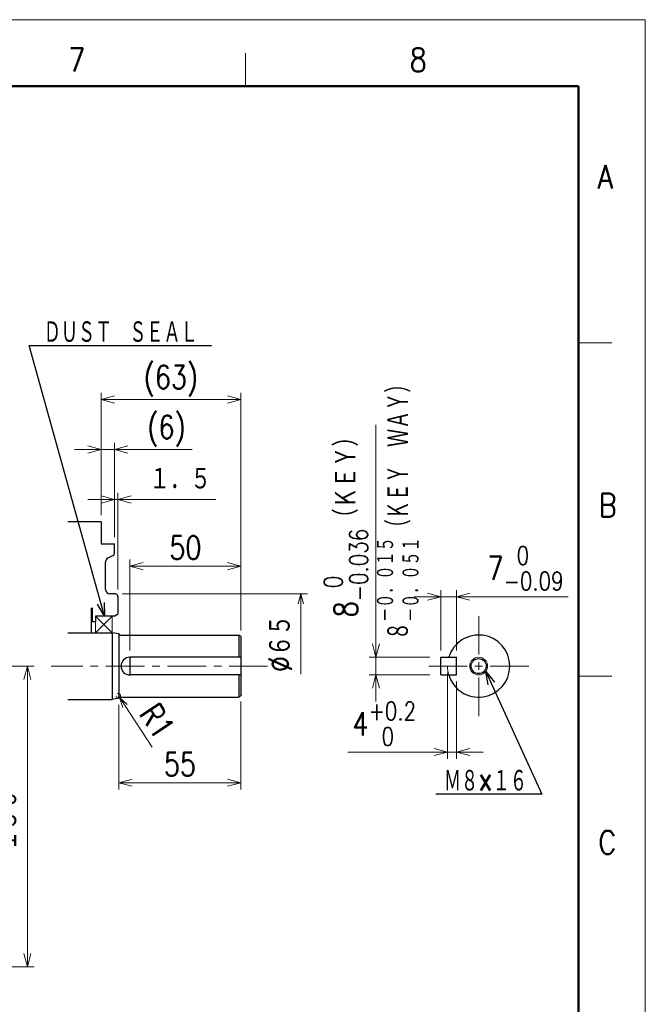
# Model space of a CAD drawing. Header units: millimetres. Extents: x 0 to 1300, y 0 to 891.
# Tile 148 of 148: x 978 to 1260, y 448 to 891. Entities that reach past the tile are written whole.
import ezdxf

# ---------------------------------------------------------------- set-up
doc = ezdxf.new("R2010")
doc.units = ezdxf.units.MM
doc.header["$LTSCALE"] = 0.545669
doc.linetypes.add('CENTER', pattern=[50.8, 31.75, -6.35, 6.35, -6.35])
doc.layers.add('NoLayerName_001', color=7, linetype='Continuous')
doc.layers.add('NoLayerName_002', color=7, linetype='Continuous')
doc.styles.get("Standard").update_dxf_attribs({"font": 'txt', "bigfont": 'extfont2'})
doc.dimstyles.get("Standard").update_dxf_attribs({"dimtxt": 2.5, "dimasz": 2.5, "dimexe": 1, "dimexo": 1, "dimtad": 1, "dimdec": 3, "dimzin": 0, "dimdsep": 46, "dimtxsty": 'Standard', "dimcen": 2.5, "dimadec": 3, "dimazin": 0, "dimtfac": 0.75, "dimtdec": 3, "dimtmove": 0, "dimatfit": 3, "dimfxl": 1, "dimarcsym": 0})

# ---------------------------------------------------------------- blocks, each defined once
blk = doc.blocks.new('_OPEN30')
at = {"color": 0, "linetype": 'ByBlock', "lineweight": -2}
for p, q in [((-1, 0.267949), (0, 0)), ((0, 0), (-1, -0.267949)), ((0, 0), (-1, 0))]:
    blk.add_line(p, q, dxfattribs=at)
blk = doc.blocks.new('*D38')
at = {"layer": 'Defpoints', "color": 0}
for p in [(1166, 604), (1138.76, 596), (1166, 596)]:
    blk.add_point(p, dxfattribs=at)
at = {"layer": 'NoLayerName_001', "color": 0, "linetype": 'Continuous', "lineweight": 13}
for p, q in [((1138.76, 604), (1138.76, 708.64)), ((1138.76, 610), (1138.76, 616)), ((1163, 604), (1135.76, 604)), ((1138.76, 604), (1138.76, 596)), ((1163, 596), (1135.76, 596)), ((1138.76, 590), (1138.76, 584))]:
    blk.add_line(p, q, dxfattribs=at)
at = {"layer": 'NoLayerName_001', "color": 0, "lineweight": 13, "xscale": 6, "yscale": 6, "zscale": 6}
for p, rotation in [((1138.76, 604), 270), ((1138.76, 596), 90)]:
    blk.add_blockref('_OPEN30', p, dxfattribs=dict(at, rotation=rotation))
at = {"layer": 'NoLayerName_001', "color": 0, "lineweight": 13, "insert": (1125.27, 665.02), "char_height": 10.5, "attachment_point": 5, "rotation": 90}
blk.add_mtext('\\A1;\\W0.8000;8{\\H8.202600;\\S 0^ -0.036;}（ＫＥＹ）  ', dxfattribs=at)
blk = doc.blocks.new('*D39')
at = {"layer": 'Defpoints', "color": 0}
for p in [(1168, 631.25), (1168, 604), (1175, 604)]:
    blk.add_point(p, dxfattribs=at)
at = {"layer": 'NoLayerName_001', "color": 0, "linetype": 'Continuous', "lineweight": 13}
for p, q in [((1168, 607), (1168, 634.25)), ((1175, 607), (1175, 634.25)), ((1162, 631.25), (1156, 631.25)), ((1175, 631.25), (1168, 631.25)), ((1175, 631.25), (1225.23, 631.25)), ((1181, 631.25), (1187, 631.25))]:
    blk.add_line(p, q, dxfattribs=at)
at = {"layer": 'NoLayerName_001', "color": 0, "lineweight": 13, "xscale": 6, "yscale": 6, "zscale": 6}
blk.add_blockref('_OPEN30', (1168, 631.25), dxfattribs=at)
at = {"layer": 'NoLayerName_001', "color": 0, "lineweight": 13, "xscale": 6, "yscale": 6, "zscale": 6, "rotation": 180}
blk.add_blockref('_OPEN30', (1175, 631.25), dxfattribs=at)
at = {"layer": 'NoLayerName_001', "color": 0, "lineweight": 13, "insert": (1206.11, 644.02), "char_height": 10.5, "attachment_point": 5}
blk.add_mtext('\\A1;\\W0.8000;7{\\H8.202600;\\S 0^ -0.09;}', dxfattribs=at)
blk = doc.blocks.new('*D40')
at = {"layer": 'Defpoints', "color": 0}
for p in [(1171, 600), (1175, 596), (1171, 561.31)]:
    blk.add_point(p, dxfattribs=at)
at = {"layer": 'NoLayerName_001', "color": 0, "linetype": 'Continuous', "lineweight": 13}
for p, q in [((1171, 597), (1171, 558.31)), ((1175, 593), (1175, 558.31)), ((1171, 561.31), (1126.05, 561.31)), ((1165, 561.31), (1159, 561.31)), ((1175, 561.31), (1171, 561.31)), ((1181, 561.31), (1187, 561.31))]:
    blk.add_line(p, q, dxfattribs=at)
at = {"layer": 'NoLayerName_001', "color": 0, "lineweight": 13, "xscale": 6, "yscale": 6, "zscale": 6}
blk.add_blockref('_OPEN30', (1171, 561.31), dxfattribs=at)
at = {"layer": 'NoLayerName_001', "color": 0, "lineweight": 13, "xscale": 6, "yscale": 6, "zscale": 6, "rotation": 180}
blk.add_blockref('_OPEN30', (1175, 561.31), dxfattribs=at)
at = {"layer": 'NoLayerName_001', "color": 0, "lineweight": 13, "insert": (1142.53, 574.05), "char_height": 10.5, "attachment_point": 5}
blk.add_mtext('\\A1;\\W0.8000;4{\\H8.202600;\\S+0.2^  0;}', dxfattribs=at)
blk = doc.blocks.new('*D41')
at = {"layer": 'Defpoints', "color": 0}
for p in [(1023, 585.5), (1078, 587), (1078, 547.5)]:
    blk.add_point(p, dxfattribs=at)
at = {"layer": 'NoLayerName_002', "color": 0, "linetype": 'Continuous', "lineweight": 13}
for p, q in [((1023, 582.5), (1023, 544.5)), ((1078, 584), (1078, 544.5)), ((1029, 547.5), (1072, 547.5))]:
    blk.add_line(p, q, dxfattribs=at)
at = {"layer": 'NoLayerName_002', "color": 0, "lineweight": 13, "xscale": 6, "yscale": 6, "zscale": 6, "rotation": 180}
blk.add_blockref('_OPEN30', (1023, 547.5), dxfattribs=at)
at = {"layer": 'NoLayerName_002', "color": 0, "lineweight": 13, "xscale": 6, "yscale": 6, "zscale": 6}
blk.add_blockref('_OPEN30', (1078, 547.5), dxfattribs=at)
at = {"layer": 'NoLayerName_002', "color": 0, "lineweight": 13, "insert": (1050.5, 555.86025), "char_height": 10.5, "attachment_point": 5}
blk.add_mtext('\\W0.8000;55', dxfattribs=at)
blk = doc.blocks.new('*D55')
at = {"layer": 'Defpoints', "color": 0}
for p in [(1078, 720), (1015, 665), (1078, 613)]:
    blk.add_point(p, dxfattribs=at)
at = {"layer": 'NoLayerName_002', "color": 0, "linetype": 'Continuous', "lineweight": 13}
for p, q in [((1015, 668), (1015, 723)), ((1078, 616), (1078, 723)), ((1021, 720), (1072, 720))]:
    blk.add_line(p, q, dxfattribs=at)
at = {"layer": 'NoLayerName_002', "color": 0, "lineweight": 13, "xscale": 6, "yscale": 6, "zscale": 6, "rotation": 180}
blk.add_blockref('_OPEN30', (1015, 720), dxfattribs=at)
at = {"layer": 'NoLayerName_002', "color": 0, "lineweight": 13, "xscale": 6, "yscale": 6, "zscale": 6}
blk.add_blockref('_OPEN30', (1078, 720), dxfattribs=at)
at = {"layer": 'NoLayerName_002', "color": 0, "lineweight": 13, "insert": (1046.5, 728.36025), "char_height": 10.5, "attachment_point": 5}
blk.add_mtext('\\W0.8000;(63)', dxfattribs=at)
blk = doc.blocks.new('*D56')
at = {"layer": 'Defpoints', "color": 0}
for p in [(1021, 697.5), (1015, 665), (1021, 655)]:
    blk.add_point(p, dxfattribs=at)
at = {"layer": 'NoLayerName_002', "color": 0, "linetype": 'Continuous', "lineweight": 13}
for p, q in [((1015, 668), (1015, 700.5)), ((1021, 658), (1021, 700.5)), ((1009, 697.5), (1003, 697.5)), ((1015, 697.5), (1021, 697.5)), ((1021, 697.5), (1055.9848, 697.5)), ((1027, 697.5), (1033, 697.5))]:
    blk.add_line(p, q, dxfattribs=at)
at = {"layer": 'NoLayerName_002', "color": 0, "lineweight": 13, "xscale": 6, "yscale": 6, "zscale": 6}
blk.add_blockref('_OPEN30', (1015, 697.5), dxfattribs=at)
at = {"layer": 'NoLayerName_002', "color": 0, "lineweight": 13, "xscale": 6, "yscale": 6, "zscale": 6, "rotation": 180}
blk.add_blockref('_OPEN30', (1021, 697.5), dxfattribs=at)
at = {"layer": 'NoLayerName_002', "color": 0, "lineweight": 13, "insert": (1044.4924, 705.86025), "char_height": 10.5, "attachment_point": 5}
blk.add_mtext('\\W0.8000;(6)', dxfattribs=at)
blk = doc.blocks.new('*D57')
at = {"layer": 'Defpoints', "color": 0}
for p in [(1022.5, 675), (1021, 655), (1022.5, 631.5)]:
    blk.add_point(p, dxfattribs=at)
at = {"layer": 'NoLayerName_001', "color": 0, "linetype": 'Continuous', "lineweight": 13}
for p, q in [((1015, 675), (1009, 675)), ((1021, 658), (1021, 678)), ((1021, 675), (1022.5, 675)), ((1022.5, 634.5), (1022.5, 678)), ((1022.5, 675), (1066.7584, 675)), ((1028.5, 675), (1034.5, 675))]:
    blk.add_line(p, q, dxfattribs=at)
at = {"layer": 'NoLayerName_001', "color": 0, "lineweight": 13, "xscale": 6, "yscale": 6, "zscale": 6}
blk.add_blockref('_OPEN30', (1021, 675), dxfattribs=at)
at = {"layer": 'NoLayerName_001', "color": 0, "lineweight": 13, "xscale": 6, "yscale": 6, "zscale": 6, "rotation": 180}
blk.add_blockref('_OPEN30', (1022.5, 675), dxfattribs=at)
at = {"layer": 'NoLayerName_001', "color": 0, "lineweight": 13, "insert": (1050.6292, 684.22125), "char_height": 10.5, "attachment_point": 5}
blk.add_mtext('\\W0.8000;１．５', dxfattribs=at)
blk = doc.blocks.new('*D58')
at = {"layer": 'Defpoints', "color": 0}
for p in [(1078, 645), (1078, 613.42), (1028, 604)]:
    blk.add_point(p, dxfattribs=at)
at = {"layer": 'NoLayerName_002', "color": 0, "linetype": 'Continuous', "lineweight": 13}
for p, q in [((1028, 607), (1028, 648)), ((1078, 616.42), (1078, 648)), ((1034, 645), (1072, 645))]:
    blk.add_line(p, q, dxfattribs=at)
at = {"layer": 'NoLayerName_002', "color": 0, "lineweight": 13, "xscale": 6, "yscale": 6, "zscale": 6, "rotation": 180}
blk.add_blockref('_OPEN30', (1028, 645), dxfattribs=at)
at = {"layer": 'NoLayerName_002', "color": 0, "lineweight": 13, "xscale": 6, "yscale": 6, "zscale": 6}
blk.add_blockref('_OPEN30', (1078, 645), dxfattribs=at)
at = {"layer": 'NoLayerName_002', "color": 0, "lineweight": 13, "insert": (1053, 653.36), "char_height": 10.5, "attachment_point": 5}
blk.add_mtext('\\W0.8000;50', dxfattribs=at)
blk = doc.blocks.new('*D59')
at = {"layer": 'Defpoints', "color": 0}
for p in [(1022.77, 586.67), (1023.32, 585.84)]:
    blk.add_point(p, dxfattribs=at)
at = {"layer": 'NoLayerName_001', "color": 0, "linetype": 'Continuous', "lineweight": 13}
for p, q in [((1022.77, 586.67), (1023.32, 585.84)), ((1025.8, 582.08), (1038.08, 563.48))]:
    blk.add_line(p, q, dxfattribs=at)
blk.add_arc((1022.77, 586.67), 1, 180, 123.4181, dxfattribs=at)
at = {"layer": 'NoLayerName_001', "color": 0, "lineweight": 13, "xscale": 4.5, "yscale": 4.5, "zscale": 4.5, "rotation": 123.4189213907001}
blk.add_blockref('_OPEN30', (1023.32, 585.84), dxfattribs=at)
at = {"layer": 'NoLayerName_001', "color": 0, "lineweight": 13, "insert": (1040.3, 575.3), "char_height": 10.5, "attachment_point": 5, "rotation": 303.4189}
blk.add_mtext('\\W0.8000;R1', dxfattribs=at)
blk = doc.blocks.new('_NONE')
blk = doc.blocks.new('*D60')
at = {"layer": 'Defpoints', "color": 0}
for p in [(968.82, 600), (906, 464.6), (981.87, 464.6)]:
    blk.add_point(p, dxfattribs=at)
at = {"layer": 'NoLayerName_001', "color": 0, "linetype": 'Continuous', "lineweight": 13}
for p, q in [((971.82, 600), (984.87, 600)), ((981.87, 594), (981.87, 470.6)), ((909, 464.6), (984.87, 464.6))]:
    blk.add_line(p, q, dxfattribs=at)
at = {"layer": 'NoLayerName_001', "color": 0, "lineweight": 13, "xscale": 6, "yscale": 6, "zscale": 6}
for p, rotation in [((981.87, 600), 90), ((981.87, 464.6), 270)]:
    blk.add_blockref('_OPEN30', p, dxfattribs=dict(at, rotation=rotation))
at = {"layer": 'NoLayerName_001', "color": 0, "lineweight": 13, "insert": (972.57, 530.66), "char_height": 10.5, "attachment_point": 5, "rotation": 90}
blk.add_mtext('\\W0.8000;１３６', dxfattribs=at)
blk = doc.blocks.new('*D61')
at = {"layer": 'Defpoints', "color": 0}
for p in [(1021.5, 632.5), (1105, 596.36), (1105, 596.36)]:
    blk.add_point(p, dxfattribs=at)
at = {"layer": 'NoLayerName_002', "color": 0, "linetype": 'Continuous', "lineweight": 13}
for p, q in [((1024.5, 632.5), (1108, 632.5)), ((1105, 628), (1105, 596.36))]:
    blk.add_line(p, q, dxfattribs=at)
at = {"layer": 'NoLayerName_002', "color": 0, "lineweight": 13, "xscale": 4.5, "yscale": 4.5, "zscale": 4.5, "rotation": 90}
blk.add_blockref('_OPEN30', (1105, 632.5), dxfattribs=at)
at = {"layer": 'NoLayerName_002', "color": 0, "lineweight": 13, "insert": (1095.69, 610.15), "char_height": 10.5, "attachment_point": 5, "rotation": 90}
blk.add_mtext('\\W0.8000;%%c６５', dxfattribs=at)

msp = doc.modelspace()

# ---------------------------------------------------------------- linework, layer by layer
at = {"layer": 'NoLayerName_001', "color": 7, "linetype": 'Continuous', "lineweight": 13}
for p in [(0, 891), (1260, 0)]:
    msp.add_line(p, (1260, 891), dxfattribs=at)
at = {"layer": 'NoLayerName_001', "color": 2, "linetype": 'Continuous', "lineweight": 13}
for p, q in [((1080, 861), (1080, 876)), ((1230, 745.5), (1245, 745.5)), ((1012.5, 622.5), (1020, 615)), ((1020, 622.5), (1012.5, 615)), ((1012.5, 622.5), (1012.5, 615)), ((1020, 622.5), (1020, 615)), ((1245, 595.5), (1230, 595.5))]:
    msp.add_line(p, q, dxfattribs=at)
at = {"layer": 'NoLayerName_001', "color": 7, "linetype": 'Continuous', "lineweight": 50}
for p, q in [((75, 861), (1230, 861)), ((1230, 861), (1230, 30))]:
    msp.add_line(p, q, dxfattribs=at)
at = {"layer": 'NoLayerName_001', "color": 7, "linetype": 'Continuous', "lineweight": 25}
for p, q in [((1015, 665), (1000, 665)), ((1015, 665), (1015, 655)), ((1015, 655), (1021, 655)), ((1021, 650.61803399), (1021, 655)), ((1020.4472136, 649.7236068), (1018.10557281, 648.5527864)), ((1017, 634.5), (1017, 646.76393202)), ((1021.5, 632.5), (1019, 632.5)), ((1022.5, 631.5), (1022.5, 623.49998579)), ((1010.5, 626.25), (1010.5, 615)), ((1011, 626.25), (1011, 620)), ((1012.5, 622.5), (1012.5, 620)), ((1021, 622.5), (1012.5, 622.5)), ((1021, 622.5), (1022.49997866, 623.49998579)), ((1012.5, 620), (1011, 620)), ((1000, 615), (1020, 615)), ((1023, 614.5), (1020, 615)), ((1020, 615), (1020, 585)), ((1023, 614.5), (1023, 585.5)), ((1023.8660254, 614), (1077, 614)), ((1078, 613.42264973), (1077, 614)), ((1077, 614), (1077, 604)), ((1078, 613.42264973), (1078, 586.57735027)), ((1028, 604), (1028, 596)), ((1078, 604), (1028, 604)), ((1168, 596), (1168, 604)), ((1168, 604), (1175, 604)), ((1175, 596), (1175, 604)), ((1078, 596), (1028, 596)), ((1077, 596), (1077, 586)), ((1168, 596), (1175, 596)), ((1023, 585.5), (1020, 585)), ((1023.8660254, 586), (1077, 586)), ((1078, 586.57735027), (1077, 586)), ((1000, 585), (1020, 585))]:
    msp.add_line(p, q, dxfattribs=at)
at = {"layer": 'NoLayerName_001', "color": 4, "linetype": 'CENTER', "lineweight": 13}
for p, q in [((1185, 577.5), (1185, 622.5)), ((1090, 600), (992.5, 600)), ((1162.5, 600), (1207.5, 600))]:
    msp.add_line(p, q, dxfattribs=at)
at = {"layer": 'NoLayerName_001', "color": 4, "linetype": 'Continuous', "lineweight": 13}
msp.add_circle((1185, 600), 4, dxfattribs=at)
at = {"layer": 'NoLayerName_001', "color": 7, "linetype": 'Continuous', "lineweight": 25}
msp.add_circle((1185, 600), 3.4, dxfattribs=at)
for centre, radius, start, end in [((1019, 646.76393202), 2, 116.5650511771, 180), ((1020, 650.61803399), 1, 296.5650511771, 0), ((1019, 634.5), 2, 180, 270), ((1021.5, 631.5), 1, 0, 90), ((1023.8660254, 615), 1, 210, 270), ((1185, 600), 14, 196.601549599, 163.398450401), ((1028, 600), 4, 90, 270), ((1023.8660254, 585), 1, 90, 150)]:
    msp.add_arc(centre, radius, start, end, dxfattribs=at)
at = {"layer": 'NoLayerName_001', "color": 4, "linetype": 'Continuous', "lineweight": 13}
msp.add_arc((1185, 600), 14, 180, 196.601549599, dxfattribs=at)

# ---------------------------------------------------------------- texts
at = {"layer": 'NoLayerName_001', "color": 2, "lineweight": 13, "char_height": 10.5, "attachment_point": 7}
for s, insert in [('\\A1;\\W0.8600;7', (1000.180509, 867.694008)), ('\\A1;\\W0.8600;8', (1153.89579306, 867.69400839)), ('\\A1;\\W0.8600;A', (1238.567337, 814.993005)), ('\\A1;\\W0.8600;B', (1239.04971, 667.168476)), ('\\A1;\\W0.8600;C', (1238.810778, 515.37675))]:
    msp.add_mtext(s, dxfattribs=dict(at, insert=insert))
at = {"layer": 'NoLayerName_001', "color": 3, "linetype": 'Continuous', "lineweight": 13, "insert": (989.22092281, 744.97682053), "char_height": 10.5, "attachment_point": 7, "line_spacing_factor": 0.6}
msp.add_mtext('\\A1;\\W0.6667;ＤＵＳＴ\u3000ＳＥＡＬ', dxfattribs=at)
at = {"layer": 'NoLayerName_002', "color": 3, "lineweight": 13, "insert": (1158.7240117, 611.75640038), "char_height": 10.5, "attachment_point": 7, "rotation": 90.0000025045}
msp.add_mtext('\\A1;\\W0.7041;８{\\A1;\\H0.781x;\\S－０．０１５^ －０．０５１;}（ＫＥＹ\u3000ＷＡＹ）', dxfattribs=at)
at = {"layer": 'NoLayerName_002', "color": 3, "linetype": 'Continuous', "lineweight": 13, "insert": (1206.75, 543), "char_height": 10.5, "attachment_point": 9, "line_spacing_factor": 0.6}
msp.add_mtext('\\A1;\\W0.6667;Ｍ８×１６', dxfattribs=at)

# ---------------------------------------------------------------- dimensions: what is measured, and where the dimension line sits
at = {"layer": 'NoLayerName_001', "color": 3, "linetype": 'Continuous', "lineweight": 13}
for base, p1, p2, angle, text, override, picture, middle in [((1138.75556028, 596), (1166, 604), (1166, 596), 270, '\\W0.8000;<>', {"dimtxt": 10.5, "dimasz": 6, "dimexe": 3, "dimexo": 3, "dimgap": 3, "dimzin": 8, "dimpost": '<>（ＫＥＹ）  ', "dimblk": 'OPEN30', "dimclrd": 0, "dimclre": 0, "dimclrt": 0, "dimtol": 1, "dimtp": 0, "dimtm": 0.036, "dimtfac": 0.7812, "dimtolj": 1, "dimlwd": 13, "dimlwe": 13}, '*D38', (1138.75556028, 665.01685752)), ((1168, 631.25), (1175, 604), (1168, 604), 180, '\\W0.8000;<>', {"dimtxt": 10.5, "dimasz": 6, "dimexe": 3, "dimexo": 3, "dimgap": 3, "dimzin": 8, "dimblk": 'OPEN30', "dimclrd": 0, "dimclre": 0, "dimclrt": 0, "dimtol": 1, "dimtp": 0, "dimtm": 0.09, "dimtfac": 0.7812, "dimtolj": 1, "dimlwd": 13, "dimlwe": 13}, '*D39', (1206.1141988, 631.25)), ((981.86808433, 464.6), (968.81931393, 600), (906, 464.6), 270, '\\W0.8000;１３６', {"dimtxt": 10.5, "dimasz": 6, "dimexe": 3, "dimexo": 3, "dimgap": 3, "dimdec": 8, "dimzin": 8, "dimblk": 'OPEN30', "dimclrd": 0, "dimclre": 0, "dimclrt": 0, "dimtp": 0, "dimtm": 0, "dimlwd": 13, "dimlwe": 13}, '*D60', (981.86808433, 530.65965147)), ((1171, 561.30555661), (1175, 596), (1171, 600), 180, '\\W0.8000;<>', {"dimtxt": 10.5, "dimasz": 6, "dimexe": 3, "dimexo": 3, "dimgap": 3, "dimzin": 8, "dimblk": 'OPEN30', "dimclrd": 0, "dimclre": 0, "dimclrt": 0, "dimtol": 1, "dimtp": 0.2, "dimtm": 0, "dimtfac": 0.7812, "dimtdec": 1, "dimtolj": 1, "dimlwd": 13, "dimlwe": 13}, '*D40', (1142.52558856, 561.30555661))]:
    dim = msp.add_linear_dim(base=base, p1=p1, p2=p2, angle=angle, text=text, dimstyle='Standard', override=override, dxfattribs=at)
    dim.commit()
    dim.dimension.update_dxf_attribs({"geometry": picture, "text_midpoint": middle, "dimtype": 160})
dim = msp.add_linear_dim(base=(1022.5, 675), p1=(1021, 655), p2=(1022.5, 631.5), text='\\W0.8000;１．５', dimstyle='Standard', override={"dimtxt": 10.5, "dimasz": 6, "dimexe": 3, "dimexo": 3, "dimgap": 3, "dimdec": 8, "dimzin": 8, "dimblk": 'OPEN30', "dimclrd": 0, "dimclre": 0, "dimclrt": 0, "dimtp": 0, "dimtm": 0, "dimlwd": 13, "dimlwe": 13}, dxfattribs=at)
dim.commit()
dim.dimension.update_dxf_attribs({"geometry": '*D57', "text_midpoint": (1050.6292, 675), "dimtype": 160})
dim = msp.add_radius_dim(center=(1022.77227004, 586.6743994), mpoint=(1023.32302645, 585.83973337), text='\\W0.8000;<>', dimstyle='Standard', override={"dimtxt": 10.5, "dimasz": 4.5, "dimexe": 3, "dimexo": 3, "dimgap": 3, "dimzin": 8, "dimblk1": 'NONE', "dimblk2": 'OPEN30', "dimsah": 1, "dimcen": 0, "dimclrd": 0, "dimclre": 0, "dimclrt": 0, "dimtp": 0, "dimtm": 0, "dimlwd": 13, "dimlwe": 13}, dxfattribs=at)
dim.commit()
dim.dimension.update_dxf_attribs({"geometry": '*D59', "text_midpoint": (1033.3192551, 570.69054531), "dimtype": 164})
at = {"layer": 'NoLayerName_002', "color": 3, "linetype": 'Continuous', "lineweight": 13}
for base, p1, p2, override, picture, middle in [((1078, 720), (1015, 665), (1078, 613), {"dimtxt": 10.5, "dimasz": 6, "dimexe": 3, "dimexo": 3, "dimgap": 3, "dimdec": 0, "dimzin": 8, "dimpost": '(<>)', "dimblk": 'OPEN30', "dimclrd": 0, "dimclre": 0, "dimclrt": 0, "dimtp": 0, "dimtm": 0, "dimlwd": 13, "dimlwe": 13}, '*D55', (1046.5, 720)), ((1021, 697.5), (1015, 665), (1021, 655), {"dimtxt": 10.5, "dimasz": 6, "dimexe": 3, "dimexo": 3, "dimgap": 3, "dimdec": 0, "dimzin": 8, "dimpost": '(<>)', "dimblk": 'OPEN30', "dimclrd": 0, "dimclre": 0, "dimclrt": 0, "dimtp": 0, "dimtm": 0, "dimlwd": 13, "dimlwe": 13}, '*D56', (1044.4924, 697.5)), ((1078, 645), (1028, 604), (1078, 613.42264973), {"dimtxt": 10.5, "dimasz": 6, "dimexe": 3, "dimexo": 3, "dimgap": 3, "dimdec": 0, "dimzin": 8, "dimblk": 'OPEN30', "dimclrd": 0, "dimclre": 0, "dimclrt": 0, "dimtp": 0, "dimtm": 0, "dimlwd": 13, "dimlwe": 13}, '*D58', (1053, 645)), ((1078, 547.5), (1023, 585.5), (1078, 587), {"dimtxt": 10.5, "dimasz": 6, "dimexe": 3, "dimexo": 3, "dimgap": 3, "dimdec": 0, "dimzin": 8, "dimblk": 'OPEN30', "dimclrd": 0, "dimclre": 0, "dimclrt": 0, "dimtp": 0, "dimtm": 0, "dimlwd": 13, "dimlwe": 13}, '*D41', (1050.5, 547.5))]:
    dim = msp.add_linear_dim(base=base, p1=p1, p2=p2, text='\\W0.8000;<>', dimstyle='Standard', override=override, dxfattribs=at)
    dim.commit()
    dim.dimension.update_dxf_attribs({"geometry": picture, "text_midpoint": middle, "dimtype": 160})
dim = msp.add_linear_dim(base=(1105, 596.35758531), p1=(1021.5, 632.5), p2=(1105, 596.35758531), angle=270, text='\\W0.8000;%%c６５', dimstyle='Standard', override={"dimtxt": 10.5, "dimasz": 4.5, "dimexe": 3, "dimexo": 3, "dimgap": 3, "dimzin": 8, "dimpost": '%%c<>', "dimblk1": 'OPEN30', "dimblk2": 'NONE', "dimsah": 1, "dimse2": 1, "dimclrd": 0, "dimclre": 0, "dimclrt": 0, "dimtp": 0, "dimtm": 0, "dimatfit": 2, "dimlwd": 13, "dimlwe": 13}, dxfattribs=at)
dim.commit()
dim.dimension.update_dxf_attribs({"geometry": '*D61', "text_midpoint": (1105, 610.15000034), "dimtype": 160})

# ---------------------------------------------------------------- leaders
at = {"layer": 'NoLayerName_001', "color": 3, "linetype": 'Continuous', "lineweight": 13, "annotation_type": 0, "has_hookline": 1, "hookline_direction": 0, "text_width": 75.48477405}
msp.add_leader([(1016.54845655, 622.5), (982.59592281, 744.35182053), (988.59592281, 744.35182053)], dimstyle='Standard', override={"dimtxt": 10.5, "dimasz": 6, "dimldrblk": 'OPEN30'}, dxfattribs=at)
at = {"layer": 'NoLayerName_002', "color": 3, "linetype": 'Continuous', "lineweight": 13, "annotation_type": 0, "has_hookline": 1, "hookline_direction": 1, "text_width": 41.00104995}
msp.add_leader([(1188.20065421, 597.60087253), (1213.375, 542.375), (1207.375, 542.375)], dimstyle='Standard', override={"dimtxt": 10.5, "dimasz": 6, "dimldrblk": 'OPEN30'}, dxfattribs=at)

doc.saveas('drawing.dxf')
